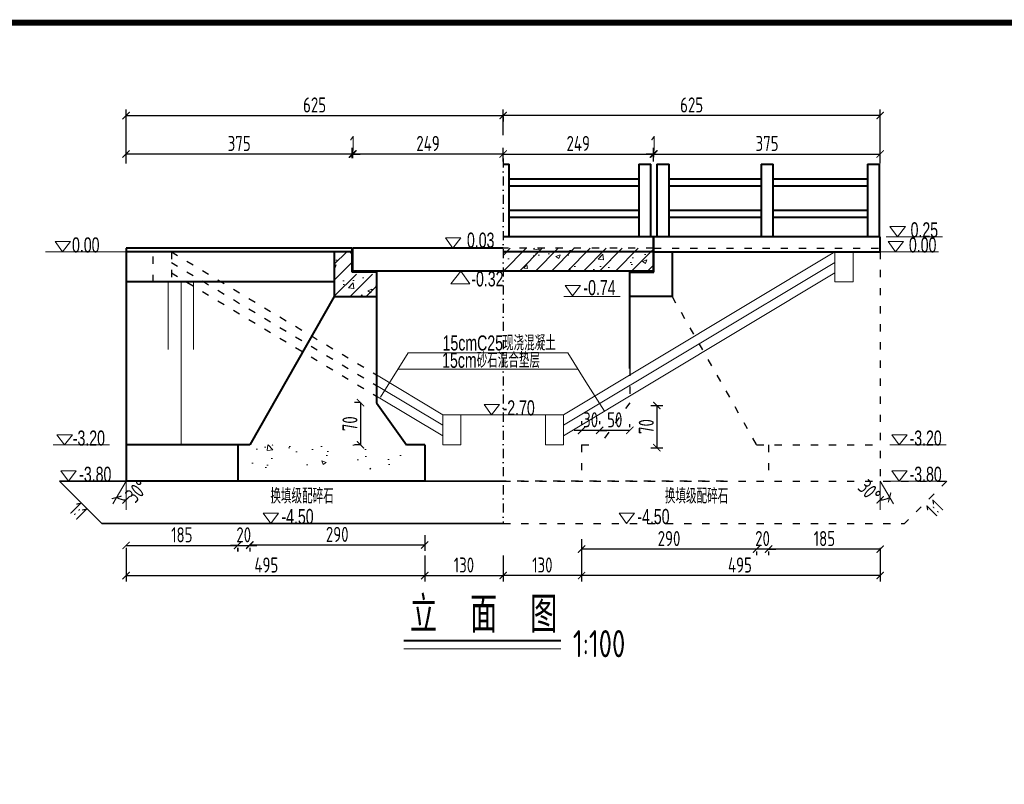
# Model space of a CAD drawing. Header units: inches. Extents: x 97745 to 142261, y 62673 to 100665.
# Tile 80 of 148: x 105175 to 106808, y 93578 to 94845. Entities that reach past the tile are written whole.
import ezdxf

# ---------------------------------------------------------------- set-up
doc = ezdxf.new("R2010")
doc.units = ezdxf.units.IN
doc.header["$MEASUREMENT"] = 0
doc.linetypes.add('ACAD_ISO03W100', pattern=[30, 12, -18])
doc.linetypes.add('DASHDOTX2', pattern=[2, 1, -0.5, 0, -0.5])
doc.layers.get('0').update_dxf_attribs({"lineweight": 15})
for name, color, linetype, lineweight in [('BM1', 7, 'Continuous', 15), ('文字', 7, 'Continuous', 20), ('栏杆', 5, 'Continuous', 40), ('粗实线', 7, 'Continuous', 35), ('细实线', 4, 'Continuous', 15), ('虚线', 2, 'ACAD_ISO03W100', 25), ('轮廓线', 1, 'Continuous', 40)]:
    doc.layers.add(name, color=color, linetype=linetype, lineweight=lineweight)
doc.layers.add('轴线', color=3, linetype='DASHDOTX2')
doc.styles.add('HZ', font='tssdeng.shx', dxfattribs={"width": 0.65, "bigfont": 'hztxt.shx'})
doc.styles.add('HZTXT', font='tssdeng.shx', dxfattribs={"width": 0.75, "bigfont": 'hztxt.shx'})
doc.styles.get("Standard").update_dxf_attribs({"font": 'hztxt_e.shx', "width": 0.7, "bigfont": 'hztxt.shx'})
doc.dimstyles.new('3', dxfattribs={"dimtxt": 25, "dimasz": 12, "dimexe": 10, "dimexo": 30, "dimgap": 5, "dimtad": 1, "dimdec": 0, "dimzin": 0, "dimdsep": 46, "dimtxsty": 'HZTXT', "dimblk": 'ARCHTICK', "dimcen": 0, "dimclrt": 7, "dimazin": 2, "dimtfac": 1, "dimtdec": 0, "dimtix": 1, "dimtmove": 2, "dimatfit": 3, "dimfxl": 250, "dimtolj": 1, "dimtzin": 0, "dimarcsym": 0})
doc.dimstyles.new('6', dxfattribs={"dimtxt": 25, "dimasz": 12, "dimexe": 10, "dimexo": 130, "dimgap": 5, "dimtad": 1, "dimdec": 0, "dimzin": 0, "dimdsep": 46, "dimtxsty": 'HZTXT', "dimblk": 'ARCHTICK', "dimcen": 0, "dimclrt": 7, "dimazin": 2, "dimtfac": 1, "dimtdec": 0, "dimtix": 1, "dimtmove": 2, "dimatfit": 3, "dimfxl": 250, "dimtolj": 1, "dimtzin": 0, "dimarcsym": 0})
pattern_1 = [(50, (82347.42, -29009.366), (71.726018, -6.275213), [7.5, -82.5]), (355, (82347.42, -29009.37), (-13.875133, 75.219213), [6, -66]), (100.4514, (82353.4, -29009.89), (57.85094, 68.943954), [6.37402, -70.11421]), (46.1842, (82347.42, -28989.37), (106.724105, -16.5519), [11.25, -123.75]), (96.6356, (82356.31, -28990.75), (93.46627, 97.41179), [9.56103, -105.1713]), (351.1842, (82347.42, -28989.37), (93.46619, 97.41186), [9, -99]), (21, (82357.42, -28994.366), (59.690705, -40.26189), [7.5, -82.5]), (326, (82357.42, -28994.37), (24.331533, 72.515005), [6, -66]), (71.4514, (82362.394, -28997.72), (84.022263, 32.25305), [6.37402, -70.11421]), (37.5, (82347.42, -29009.366), (1.2159855, 33.2893854), [0, -65.2, 0, -67, 0, -66.25]), (7.5, (82347.42, -29009.366), (26.306954, 39.441171), [0, -38.2, 0, -63.7, 0, -25.25]), (327.5, (82325.12, -29009.366), (53.3822436, -2.255487), [0, -25, 0, -78, 0, -103.5]), (317.5, (82315.12, -29009.366), (58.318617, 10.010498), [0, -32.5, 0, -51.8, 0, -73.5])]
pattern_2 = [(45, (82347.42, -29009.366), (-13.2582521, 13.2582521), [])]

# ---------------------------------------------------------------- blocks, each defined once
blk = doc.blocks.new('_ArchTick')
at = {"color": 0, "linetype": 'ByBlock', "const_width": 0.15}
blk.add_lwpolyline([(-0.5, -0.5), (0.5, 0.5)], dxfattribs=at)
blk = doc.blocks.new('*D35')
at = {"color": 0, "lineweight": -2, "transparency": 16777216}
for p, q in [((105726.8, 94615.6), (105726.8, 94632.6)), ((105727.8, 94615.6), (105727.8, 94632.6)), ((105726.8, 94622.6), (105714.8, 94622.6)), ((105726.8, 94622.6), (105727.8, 94622.6)), ((105727.8, 94622.6), (105739.8, 94622.6))]:
    blk.add_line(p, q, dxfattribs=at)
at = {"color": 0, "lineweight": -2, "transparency": 16777216, "xscale": 12, "yscale": 12, "zscale": 12}
blk.add_blockref('_ArchTick', (105726.8, 94622.6), dxfattribs=at)
at = {"color": 0, "lineweight": -2, "transparency": 16777216, "xscale": 12, "yscale": 12, "zscale": 12, "rotation": 180}
blk.add_blockref('_ArchTick', (105727.8, 94622.6), dxfattribs=at)
at = {"color": 7, "transparency": 16777216, "insert": (105727.3, 94640.1), "char_height": 25, "attachment_point": 5, "style": 'HZTXT'}
blk.add_mtext('\\A1;1', dxfattribs=at)
blk = doc.blocks.new('*D36')
at = {"color": 0, "lineweight": -2, "transparency": 16777216}
for p, q in [((106601.8, 94606.9), (106601.8, 94696.4)), ((106601.8, 94686.4), (105976.8, 94686.4)), ((105976.8, 94684.9), (105976.8, 94676.4))]:
    blk.add_line(p, q, dxfattribs=at)
at = {"color": 0, "lineweight": -2, "transparency": 16777216, "xscale": 12, "yscale": 12, "zscale": 12, "rotation": 180}
blk.add_blockref('_ArchTick', (105976.8, 94686.4), dxfattribs=at)
at = {"color": 0, "lineweight": -2, "transparency": 16777216, "xscale": 12, "yscale": 12, "zscale": 12}
blk.add_blockref('_ArchTick', (106601.8, 94686.4), dxfattribs=at)
at = {"color": 7, "transparency": 16777216, "insert": (106289.3, 94703.9), "char_height": 25, "attachment_point": 5, "style": 'HZTXT'}
blk.add_mtext('\\A1;625', dxfattribs=at)
blk = doc.blocks.new('三角形')
at = {"layer": '轮廓线', "color": 0, "lineweight": 20}
for p, q in [((24441.9, 199232.1), (24477.5, 199232.1)), ((24459.3, 199208.6), (24441.9, 199232.1)), ((24477.5, 199232.1), (24459.3, 199208.6))]:
    blk.add_line(p, q, dxfattribs=at)
blk = doc.blocks.new('*D37')
at = {"color": 0, "lineweight": -2}
for p, q in [((106601.8, 93967.9), (106416.8, 93967.9)), ((106416.8, 93963.9), (106416.8, 93957.9)), ((106601.8, 93963.9), (106601.8, 93957.9))]:
    blk.add_line(p, q, dxfattribs=at)
at = {"color": 0, "lineweight": -2, "xscale": 12, "yscale": 12, "zscale": 12, "rotation": 180}
blk.add_blockref('_ArchTick', (106416.8, 93967.9), dxfattribs=at)
at = {"color": 0, "lineweight": -2, "xscale": 12, "yscale": 12, "zscale": 12}
blk.add_blockref('_ArchTick', (106601.8, 93967.9), dxfattribs=at)
at = {"color": 7, "insert": (106509.3, 93985.4), "char_height": 25, "attachment_point": 5, "style": 'HZTXT'}
blk.add_mtext('\\A1;185', dxfattribs=at)
blk = doc.blocks.new('*D38')
at = {"color": 0, "lineweight": -2}
for p, q in [((106396.8, 93967.9), (106384.8, 93967.9)), ((106416.8, 93967.9), (106396.8, 93967.9)), ((106396.8, 93963.9), (106396.8, 93957.9)), ((106416.8, 93967.9), (106428.8, 93967.9)), ((106416.8, 93963.9), (106416.8, 93957.9))]:
    blk.add_line(p, q, dxfattribs=at)
at = {"color": 0, "lineweight": -2, "xscale": 12, "yscale": 12, "zscale": 12}
blk.add_blockref('_ArchTick', (106396.8, 93967.9), dxfattribs=at)
at = {"color": 0, "lineweight": -2, "xscale": 12, "yscale": 12, "zscale": 12, "rotation": 180}
blk.add_blockref('_ArchTick', (106416.8, 93967.9), dxfattribs=at)
at = {"color": 7, "insert": (106406.8, 93985.4), "char_height": 25, "attachment_point": 5, "style": 'HZTXT'}
blk.add_mtext('\\A1;20', dxfattribs=at)
blk = doc.blocks.new('*D39')
at = {"color": 0, "lineweight": -2}
for p, q in [((106106.8, 93984.4), (106106.8, 93957.9)), ((106396.8, 93967.9), (106106.8, 93967.9)), ((106396.8, 93963.9), (106396.8, 93957.9))]:
    blk.add_line(p, q, dxfattribs=at)
at = {"color": 0, "lineweight": -2, "xscale": 12, "yscale": 12, "zscale": 12, "rotation": 180}
blk.add_blockref('_ArchTick', (106106.8, 93967.9), dxfattribs=at)
at = {"color": 0, "lineweight": -2, "xscale": 12, "yscale": 12, "zscale": 12}
blk.add_blockref('_ArchTick', (106396.8, 93967.9), dxfattribs=at)
at = {"color": 7, "insert": (106251.8, 93985.4), "char_height": 25, "attachment_point": 5, "style": 'HZTXT'}
blk.add_mtext('\\A1;290', dxfattribs=at)
blk = doc.blocks.new('*D40')
at = {"color": 0, "lineweight": -2, "transparency": 16777216}
for p, q in [((106601.8, 93970.1), (106601.8, 93914.1)), ((106106.8, 93957.6), (106106.8, 93914.1)), ((106601.8, 93924.1), (106106.8, 93924.1))]:
    blk.add_line(p, q, dxfattribs=at)
at = {"color": 0, "lineweight": -2, "transparency": 16777216, "xscale": 12, "yscale": 12, "zscale": 12, "rotation": 180}
blk.add_blockref('_ArchTick', (106106.8, 93924.1), dxfattribs=at)
at = {"color": 0, "lineweight": -2, "transparency": 16777216, "xscale": 12, "yscale": 12, "zscale": 12}
blk.add_blockref('_ArchTick', (106601.8, 93924.1), dxfattribs=at)
at = {"color": 7, "transparency": 16777216, "insert": (106369.3, 93941.6), "char_height": 25, "attachment_point": 5, "style": 'HZTXT'}
blk.add_mtext('\\A1;495', dxfattribs=at)
blk = doc.blocks.new('*D41')
at = {"color": 0, "lineweight": -2}
for p, q in [((105351.8, 93974.1), (105536.5, 93974.1)), ((105351.8, 93970.1), (105351.8, 93964.1)), ((105536.5, 93970.1), (105536.5, 93964.1))]:
    blk.add_line(p, q, dxfattribs=at)
at = {"color": 0, "lineweight": -2, "xscale": 12, "yscale": 12, "zscale": 12, "rotation": 180}
blk.add_blockref('_ArchTick', (105351.8, 93974.1), dxfattribs=at)
at = {"color": 0, "lineweight": -2, "xscale": 12, "yscale": 12, "zscale": 12}
blk.add_blockref('_ArchTick', (105536.5, 93974.1), dxfattribs=at)
at = {"color": 7, "insert": (105444.2, 93991.6), "char_height": 25, "attachment_point": 5, "style": 'HZTXT'}
blk.add_mtext('\\A1;185', dxfattribs=at)
blk = doc.blocks.new('*D42')
at = {"color": 0, "lineweight": -2}
for p, q in [((105536.8, 93974.1), (105524.8, 93974.1)), ((105536.8, 93974.1), (105556.8, 93974.1)), ((105536.8, 93970.1), (105536.8, 93964.1)), ((105556.8, 93974.1), (105568.8, 93974.1)), ((105556.8, 93970.1), (105556.8, 93964.1))]:
    blk.add_line(p, q, dxfattribs=at)
at = {"color": 0, "lineweight": -2, "xscale": 12, "yscale": 12, "zscale": 12}
blk.add_blockref('_ArchTick', (105536.8, 93974.1), dxfattribs=at)
at = {"color": 0, "lineweight": -2, "xscale": 12, "yscale": 12, "zscale": 12, "rotation": 180}
blk.add_blockref('_ArchTick', (105556.8, 93974.1), dxfattribs=at)
at = {"color": 7, "insert": (105546.8, 93991.6), "char_height": 25, "attachment_point": 5, "style": 'HZTXT'}
blk.add_mtext('\\A1;20', dxfattribs=at)
blk = doc.blocks.new('*D43')
at = {"color": 0, "lineweight": -2}
for p, q in [((105846.8, 93990.8), (105846.8, 93964.8)), ((105556.8, 93974.8), (105846.8, 93974.8)), ((105556.8, 93969.4), (105556.8, 93964.8))]:
    blk.add_line(p, q, dxfattribs=at)
at = {"color": 0, "lineweight": -2, "xscale": 12, "yscale": 12, "zscale": 12, "rotation": 180}
blk.add_blockref('_ArchTick', (105556.8, 93974.8), dxfattribs=at)
at = {"color": 0, "lineweight": -2, "xscale": 12, "yscale": 12, "zscale": 12}
blk.add_blockref('_ArchTick', (105846.8, 93974.8), dxfattribs=at)
at = {"color": 7, "insert": (105701.8, 93992.3), "char_height": 25, "attachment_point": 5, "style": 'HZTXT'}
blk.add_mtext('\\A1;290', dxfattribs=at)
blk = doc.blocks.new('*D44')
at = {"color": 0, "lineweight": -2, "transparency": 16777216}
for p, q in [((105351.8, 93967.6), (105351.8, 93914.1)), ((105846.8, 93957.6), (105846.8, 93914.1)), ((105351.8, 93924.1), (105846.8, 93924.1))]:
    blk.add_line(p, q, dxfattribs=at)
at = {"color": 0, "lineweight": -2, "transparency": 16777216, "xscale": 12, "yscale": 12, "zscale": 12, "rotation": 180}
blk.add_blockref('_ArchTick', (105351.8, 93924.1), dxfattribs=at)
at = {"color": 0, "lineweight": -2, "transparency": 16777216, "xscale": 12, "yscale": 12, "zscale": 12}
blk.add_blockref('_ArchTick', (105846.8, 93924.1), dxfattribs=at)
at = {"color": 7, "transparency": 16777216, "insert": (105584.3, 93941.6), "char_height": 25, "attachment_point": 5, "style": 'HZTXT'}
blk.add_mtext('\\A1;495', dxfattribs=at)
blk = doc.blocks.new('*D45')
at = {"color": 0, "lineweight": -2, "transparency": 16777216}
for p, q in [((105351.8, 94615.6), (105351.8, 94632.6)), ((105726.8, 94615.6), (105726.8, 94632.6)), ((105726.8, 94622.6), (105351.8, 94622.6))]:
    blk.add_line(p, q, dxfattribs=at)
at = {"color": 0, "lineweight": -2, "transparency": 16777216, "xscale": 12, "yscale": 12, "zscale": 12, "rotation": 180}
blk.add_blockref('_ArchTick', (105351.8, 94622.6), dxfattribs=at)
at = {"color": 0, "lineweight": -2, "transparency": 16777216, "xscale": 12, "yscale": 12, "zscale": 12}
blk.add_blockref('_ArchTick', (105726.8, 94622.6), dxfattribs=at)
at = {"color": 7, "transparency": 16777216, "insert": (105539.3, 94640.1), "char_height": 25, "attachment_point": 5, "style": 'HZTXT'}
blk.add_mtext('\\A1;375', dxfattribs=at)
blk = doc.blocks.new('*D46')
at = {"color": 0, "lineweight": -2, "transparency": 16777216}
for p, q in [((105846.8, 93957.6), (105846.8, 93914.1)), ((105976.8, 93955.2), (105976.8, 93914.1)), ((105846.8, 93924.1), (105976.8, 93924.1))]:
    blk.add_line(p, q, dxfattribs=at)
at = {"color": 0, "lineweight": -2, "transparency": 16777216, "xscale": 12, "yscale": 12, "zscale": 12, "rotation": 180}
blk.add_blockref('_ArchTick', (105846.8, 93924.1), dxfattribs=at)
at = {"color": 0, "lineweight": -2, "transparency": 16777216, "xscale": 12, "yscale": 12, "zscale": 12}
blk.add_blockref('_ArchTick', (105976.8, 93924.1), dxfattribs=at)
at = {"color": 7, "transparency": 16777216, "insert": (105911.8, 93941.6), "char_height": 25, "attachment_point": 5, "style": 'HZTXT'}
blk.add_mtext('\\A1;130', dxfattribs=at)
blk = doc.blocks.new('*D47')
at = {"color": 0, "lineweight": -2, "transparency": 16777216}
for p, q in [((106226.8, 94617.5), (106226.8, 94632.6)), ((106601.8, 94610.1), (106601.8, 94632.6)), ((106226.8, 94622.6), (106601.8, 94622.6))]:
    blk.add_line(p, q, dxfattribs=at)
at = {"color": 0, "lineweight": -2, "transparency": 16777216, "xscale": 12, "yscale": 12, "zscale": 12, "rotation": 180}
blk.add_blockref('_ArchTick', (106226.8, 94622.6), dxfattribs=at)
at = {"color": 0, "lineweight": -2, "transparency": 16777216, "xscale": 12, "yscale": 12, "zscale": 12}
blk.add_blockref('_ArchTick', (106601.8, 94622.6), dxfattribs=at)
at = {"color": 7, "transparency": 16777216, "insert": (106414.3, 94640.1), "char_height": 25, "attachment_point": 5, "style": 'HZTXT'}
blk.add_mtext('\\A1;375', dxfattribs=at)
blk = doc.blocks.new('*D48')
at = {"color": 0, "lineweight": -2, "transparency": 16777216}
for p, q in [((105976.8, 93957.6), (105976.8, 93914.1)), ((106106.8, 93957.6), (106106.8, 93914.1)), ((106106.8, 93924.1), (105976.8, 93924.1))]:
    blk.add_line(p, q, dxfattribs=at)
at = {"color": 0, "lineweight": -2, "transparency": 16777216, "xscale": 12, "yscale": 12, "zscale": 12, "rotation": 180}
blk.add_blockref('_ArchTick', (105976.8, 93924.1), dxfattribs=at)
at = {"color": 0, "lineweight": -2, "transparency": 16777216, "xscale": 12, "yscale": 12, "zscale": 12}
blk.add_blockref('_ArchTick', (106106.8, 93924.1), dxfattribs=at)
at = {"color": 7, "transparency": 16777216, "insert": (106041.8, 93941.6), "char_height": 25, "attachment_point": 5, "style": 'HZTXT'}
blk.add_mtext('\\A1;130', dxfattribs=at)
blk = doc.blocks.new('*D3')
at = {"color": 0, "lineweight": -2, "transparency": 16777216}
for p, q in [((105976.8, 94610.1), (105976.8, 94632.6)), ((106225.8, 94610.1), (106225.8, 94632.6)), ((105976.8, 94622.6), (106225.8, 94622.6))]:
    blk.add_line(p, q, dxfattribs=at)
at = {"color": 0, "lineweight": -2, "transparency": 16777216, "xscale": 12, "yscale": 12, "zscale": 12, "rotation": 180}
blk.add_blockref('_ArchTick', (105976.8, 94622.6), dxfattribs=at)
at = {"color": 0, "lineweight": -2, "transparency": 16777216, "xscale": 12, "yscale": 12, "zscale": 12}
blk.add_blockref('_ArchTick', (106225.8, 94622.6), dxfattribs=at)
at = {"color": 7, "transparency": 16777216, "insert": (106101.3, 94640.1), "char_height": 25, "attachment_point": 5, "style": 'HZTXT'}
blk.add_mtext('\\A1;249', dxfattribs=at)
blk = doc.blocks.new('*D7')
at = {"color": 0, "lineweight": -2, "transparency": 16777216}
for p, q in [((105727.8, 94615.6), (105727.8, 94632.6)), ((105976.8, 94615.6), (105976.8, 94632.6)), ((105976.8, 94622.6), (105727.8, 94622.6))]:
    blk.add_line(p, q, dxfattribs=at)
at = {"color": 0, "lineweight": -2, "transparency": 16777216, "xscale": 12, "yscale": 12, "zscale": 12, "rotation": 180}
blk.add_blockref('_ArchTick', (105727.8, 94622.6), dxfattribs=at)
at = {"color": 0, "lineweight": -2, "transparency": 16777216, "xscale": 12, "yscale": 12, "zscale": 12}
blk.add_blockref('_ArchTick', (105976.8, 94622.6), dxfattribs=at)
at = {"color": 7, "transparency": 16777216, "insert": (105852.3, 94640.1), "char_height": 25, "attachment_point": 5, "style": 'HZTXT'}
blk.add_mtext('\\A1;249', dxfattribs=at)
blk = doc.blocks.new('*D17')
at = {"color": 0, "lineweight": -2, "transparency": 16777216}
for p, q in [((105351.8, 94606.9), (105351.8, 94696.4)), ((105976.8, 94653.6), (105976.8, 94696.4)), ((105351.8, 94686.4), (105976.8, 94686.4))]:
    blk.add_line(p, q, dxfattribs=at)
at = {"color": 0, "lineweight": -2, "transparency": 16777216, "xscale": 12, "yscale": 12, "zscale": 12, "rotation": 180}
blk.add_blockref('_ArchTick', (105351.8, 94686.4), dxfattribs=at)
at = {"color": 0, "lineweight": -2, "transparency": 16777216, "xscale": 12, "yscale": 12, "zscale": 12}
blk.add_blockref('_ArchTick', (105976.8, 94686.4), dxfattribs=at)
at = {"color": 7, "transparency": 16777216, "insert": (105664.3, 94703.9), "char_height": 25, "attachment_point": 5, "style": 'HZTXT'}
blk.add_mtext('\\A1;625', dxfattribs=at)
blk = doc.blocks.new('*D21')
at = {"color": 0, "lineweight": -2, "transparency": 16777216}
for p, q in [((106225.8, 94617.5), (106225.8, 94632.6)), ((106226.8, 94617.5), (106226.8, 94632.6)), ((106225.8, 94622.6), (106213.8, 94622.6)), ((106226.8, 94622.6), (106225.8, 94622.6)), ((106226.8, 94622.6), (106238.8, 94622.6))]:
    blk.add_line(p, q, dxfattribs=at)
at = {"color": 0, "lineweight": -2, "transparency": 16777216, "xscale": 12, "yscale": 12, "zscale": 12}
blk.add_blockref('_ArchTick', (106225.8, 94622.6), dxfattribs=at)
at = {"color": 0, "lineweight": -2, "transparency": 16777216, "xscale": 12, "yscale": 12, "zscale": 12, "rotation": 180}
blk.add_blockref('_ArchTick', (106226.8, 94622.6), dxfattribs=at)
at = {"color": 7, "transparency": 16777216, "insert": (106226.3, 94640.1), "char_height": 25, "attachment_point": 5, "style": 'HZTXT'}
blk.add_mtext('\\A1;1', dxfattribs=at)
blk = doc.blocks.new('*D22')
at = {"color": 0, "lineweight": -2, "transparency": 16777216}
for p, q in [((106136.8, 94179.9), (106136.8, 94174.7)), ((106186.8, 94169.9), (106186.8, 94174.7)), ((106186.8, 94164.7), (106136.8, 94164.7))]:
    blk.add_line(p, q, dxfattribs=at)
at = {"color": 0, "lineweight": -2, "transparency": 16777216, "xscale": 12, "yscale": 12, "zscale": 12, "rotation": 180}
blk.add_blockref('_ArchTick', (106136.8, 94164.7), dxfattribs=at)
at = {"color": 0, "lineweight": -2, "transparency": 16777216, "xscale": 12, "yscale": 12, "zscale": 12}
blk.add_blockref('_ArchTick', (106186.8, 94164.7), dxfattribs=at)
at = {"color": 7, "transparency": 16777216, "insert": (106161.8, 94182.2), "char_height": 25, "attachment_point": 5, "style": 'HZTXT'}
blk.add_mtext('\\A1;50', dxfattribs=at)
blk = doc.blocks.new('*D23')
at = {"color": 0, "lineweight": -2, "transparency": 16777216}
for p, q in [((106106.8, 94179.9), (106106.8, 94174.7)), ((106136.8, 94179.9), (106136.8, 94174.7)), ((106106.8, 94164.7), (106094.8, 94164.7)), ((106136.8, 94164.7), (106106.8, 94164.7)), ((106136.8, 94164.7), (106148.8, 94164.7))]:
    blk.add_line(p, q, dxfattribs=at)
at = {"color": 0, "lineweight": -2, "transparency": 16777216, "xscale": 12, "yscale": 12, "zscale": 12}
blk.add_blockref('_ArchTick', (106106.8, 94164.7), dxfattribs=at)
at = {"color": 0, "lineweight": -2, "transparency": 16777216, "xscale": 12, "yscale": 12, "zscale": 12, "rotation": 180}
blk.add_blockref('_ArchTick', (106136.8, 94164.7), dxfattribs=at)
at = {"color": 7, "transparency": 16777216, "insert": (106121.8, 94182.2), "char_height": 25, "attachment_point": 5, "style": 'HZTXT'}
blk.add_mtext('\\A1;30', dxfattribs=at)
blk = doc.blocks.new('*D24')
at = {"color": 0, "lineweight": -2, "transparency": 16777216}
for p, q in [((105740.4, 94210.6), (105730.4, 94210.6)), ((105740.4, 94210.6), (105740.4, 94140.6)), ((105740.4, 94140.6), (105730.4, 94140.6))]:
    blk.add_line(p, q, dxfattribs=at)
at = {"color": 0, "lineweight": -2, "transparency": 16777216, "xscale": 12, "yscale": 12, "zscale": 12}
for p, rotation in [((105740.4, 94210.6), 90), ((105740.4, 94140.6), 270)]:
    blk.add_blockref('_ArchTick', p, dxfattribs=dict(at, rotation=rotation))
at = {"color": 7, "transparency": 16777216, "insert": (105722.9, 94175.6), "char_height": 25, "attachment_point": 5, "rotation": 90, "style": 'HZTXT'}
blk.add_mtext('\\A1;70', dxfattribs=at)
blk = doc.blocks.new('*D25')
at = {"color": 0, "lineweight": -2, "transparency": 16777216}
for p, q in [((106221.6, 94206), (106241.6, 94206)), ((106231.6, 94206), (106231.6, 94136)), ((106221.6, 94136), (106241.6, 94136))]:
    blk.add_line(p, q, dxfattribs=at)
at = {"color": 0, "lineweight": -2, "transparency": 16777216, "xscale": 12, "yscale": 12, "zscale": 12}
for p, rotation in [((106231.6, 94206), 90), ((106231.6, 94136), 270)]:
    blk.add_blockref('_ArchTick', p, dxfattribs=dict(at, rotation=rotation))
at = {"color": 7, "transparency": 16777216, "insert": (106214.1, 94171), "char_height": 25, "attachment_point": 5, "rotation": 90, "style": 'HZTXT'}
blk.add_mtext('\\A1;70', dxfattribs=at)
blk = doc.blocks.new('*D460')
at = {"color": 0, "lineweight": -2, "transparency": 16777216}
blk.add_arc((105351.8, 94080.6), 31.1, 240, 270, dxfattribs=at)
at = {"color": 0, "lineweight": -2, "transparency": 16777216, "xscale": 12, "yscale": 12, "zscale": 12}
for p, rotation in [((105336.3, 94053.6), 150.0000000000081), ((105351.8, 94049.5), 1.087130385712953e-11)]:
    blk.add_blockref('_ArchTick', p, dxfattribs=dict(at, rotation=rotation))
at = {"color": 7, "transparency": 16777216, "insert": (105369.6, 94064.1), "char_height": 25, "attachment_point": 5, "rotation": 47.0299, "style": 'HZTXT'}
blk.add_mtext('\\A1;30°', dxfattribs=at)
blk = doc.blocks.new('*D461')
at = {"color": 0, "lineweight": -2, "transparency": 16777216}
blk.add_arc((106601.8, 94080.6), 31.1, 270, 300, dxfattribs=at)
at = {"color": 0, "lineweight": -2, "transparency": 16777216, "xscale": 12, "yscale": 12, "zscale": 12}
for p, rotation in [((106601.8, 94049.5), 180.0000000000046), ((106617.4, 94053.6), 30.00000000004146)]:
    blk.add_blockref('_ArchTick', p, dxfattribs=dict(at, rotation=rotation))
at = {"color": 7, "transparency": 16777216, "insert": (106584.1, 94064.1), "char_height": 25, "attachment_point": 5, "rotation": 312.9701, "style": 'HZTXT'}
blk.add_mtext('\\A1;30°', dxfattribs=at)

msp = doc.modelspace()

# ---------------------------------------------------------------- hatches: boundary and pattern name
h = msp.add_hatch()
h.set_pattern_fill('AR-CONC', color=256, scale=10, style=0)
h.set_pattern_definition(pattern_1)
h.paths.add_polyline_path([(105976.826, 94428.574), (106225.826, 94428.574), (106225.826, 94466.504), (105976.826, 94466.504)])
h = msp.add_hatch()
h.set_pattern_fill('ANSI31', color=256, scale=150, style=0)
h.set_pattern_definition(pattern_2)
h.paths.add_polyline_path([(105976.826, 94428.574), (106225.826, 94428.574), (106225.826, 94466.504), (105976.826, 94466.504)])
h = msp.add_hatch()
h.set_pattern_fill('ANSI31', color=256, scale=150, style=0)
h.set_pattern_definition(pattern_2)
h.paths.add_polyline_path([(105696.826, 94386.574), (105766.826, 94386.574), (105766.826, 94423.574), (105726.826, 94423.574), (105726.826, 94460.574), (105696.826, 94460.574)])
h = msp.add_hatch()
h.set_pattern_fill('AR-CONC', color=256, scale=10, style=0)
h.set_pattern_definition(pattern_1)
h.paths.add_polyline_path([(105696.826, 94386.574), (105766.826, 94386.574), (105766.826, 94423.574), (105726.826, 94423.574), (105726.826, 94460.574), (105696.826, 94460.574)])
h = msp.add_hatch()
h.set_pattern_fill('AR-CONC', color=256, scale=10, style=0)
h.set_pattern_definition([(130, (196855.37, -106036.914), (-71.726018, -6.275213), [7.5, -82.5]), (185, (196855.37, -106036.914), (13.875133, 75.219213), [6, -66]), (79.5486, (196849.39, -106037.44), (-57.850938, 68.943954), [6.37402, -70.11421]), (133.8158, (196855.37, -106016.91), (-106.724105, -16.5519), [11.25, -123.75]), (83.3644, (196846.48, -106018.29), (-93.46627, 97.411787), [9.56103, -105.1713]), (188.8158, (196855.37, -106016.91), (-93.466195, 97.41186), [9, -99]), (159, (196845.37, -106021.914), (-59.690705, -40.261889), [7.5, -82.5]), (214, (196845.37, -106021.914), (-24.331533, 72.515005), [6, -66]), (108.5486, (196840.395, -106025.27), (-84.022263, 32.25305), [6.37402, -70.11421]), (142.5, (196855.37, -106036.914), (-1.2159855, 33.2893854), [0, -65.2, 0, -67, 0, -66.25]), (172.5, (196855.37, -106036.914), (-26.306954, 39.441171), [0, -38.2, 0, -63.7, 0, -25.25]), (212.5, (196877.67, -106036.914), (-53.3822436, -2.2554872), [0, -25, 0, -78, 0, -103.5]), (222.5, (196887.67, -106036.914), (-58.318617, 10.010498), [0, -32.5, 0, -51.8, 0, -73.5])])
h.paths.add_polyline_path([(105556.528, 94100.577), (105806.826, 94100.577), (105806.826, 94140.577), (105556.528, 94140.577)])

# ---------------------------------------------------------------- linework, layer by layer
for p, q in [((106705.221, 94485.574), (106611.954, 94485.574)), ((105426.826, 94460.574), (105218.092, 94460.574)), ((106526.826, 94460.574), (106076.826, 94190.574)), ((106526.826, 94460.574), (106698.686, 94460.574)), ((106526.826, 94443.081), (106076.826, 94173.081)), ((105906.927, 94428.574), (105889.945, 94407.648)), ((105921.782, 94407.648), (105906.927, 94428.574)), ((106526.826, 94425.588), (106076.826, 94155.588)), ((105421.462, 94410.574), (105421.462, 94298.951)), ((105442.973, 94410.574), (105442.973, 94140.577)), ((105463.676, 94410.574), (105463.676, 94298.951)), ((105889.945, 94407.648), (105921.782, 94407.648)), ((106170.641, 94386.574), (106077.374, 94386.574)), ((105766.826, 94256.574), (105876.826, 94190.574)), ((105766.826, 94239.081), (105876.826, 94173.081)), ((105766.826, 94221.588), (105876.826, 94155.588)), ((105976.826, 94190.574), (105876.826, 94190.574)), ((105976.826, 94190.574), (106076.826, 94190.574)), ((105324.261, 94140.577), (105230.994, 94140.577)), ((106711.255, 94140.577), (106617.987, 94140.577)), ((105351.826, 94080.577), (105330.014, 94042.797)), ((105351.826, 94080.577), (105351.826, 94032.873)), ((106601.826, 94080.577), (106623.638, 94042.797)), ((106601.826, 94080.577), (106601.826, 94032.873)), ((106711.255, 94080.577), (106617.987, 94080.577))]:
    msp.add_line(p, q)
at = {"ltscale": 2}
msp.add_line((105812.256, 93802.937), (106072.579, 93802.937), dxfattribs=at)
at = {"layer": 'BM1'}
for p, q in [((106526.826, 94460.574), (106526.826, 94410.574)), ((106556.826, 94410.574), (106556.826, 94460.574)), ((106526.826, 94410.574), (106556.826, 94410.574)), ((105773.703, 94219.649), (105819.485, 94292.901)), ((106084.167, 94292.901), (105819.485, 94292.901)), ((106114.049, 94245.089), (106084.167, 94292.901)), ((106100.907, 94266.116), (105802.745, 94266.116)), ((106144.579, 94196.24), (106114.049, 94245.089)), ((105876.826, 94190.574), (105876.826, 94140.574)), ((105906.826, 94140.574), (105906.826, 94190.574)), ((106046.826, 94140.574), (106046.826, 94190.574)), ((106076.826, 94190.574), (106076.826, 94140.574)), ((105876.826, 94140.574), (105906.826, 94140.574)), ((106076.826, 94140.574), (106046.826, 94140.574))]:
    msp.add_line(p, q, dxfattribs=at)
at = {"layer": 'BM1', "color": 0, "linetype": 'Continuous', "const_width": 9.999}
msp.add_lwpolyline([(103876.114, 91970.152), (103876.114, 94840.159), (107901.103, 94840.159), (107901.103, 91970.152)], close=True, dxfattribs=at)
at = {"layer": '栏杆'}
for p, q in [((105976.826, 94605.574), (105986.826, 94605.574)), ((105986.826, 94485.574), (105986.826, 94605.574)), ((106201.826, 94605.574), (106201.826, 94485.574)), ((106201.826, 94605.574), (106221.826, 94605.574)), ((106221.826, 94485.574), (106221.826, 94605.574)), ((106231.826, 94605.574), (106231.826, 94485.574)), ((106231.826, 94605.574), (106251.826, 94605.574)), ((106251.826, 94485.574), (106251.826, 94605.574)), ((106404.326, 94605.574), (106404.326, 94485.574)), ((106404.326, 94605.574), (106424.326, 94605.574)), ((106424.326, 94485.574), (106424.326, 94605.574)), ((106580.682, 94605.574), (106580.682, 94485.574)), ((106580.682, 94605.574), (106600.682, 94605.574)), ((106600.682, 94485.574), (106600.682, 94605.574)), ((105986.826, 94581.574), (106201.826, 94581.574)), ((106251.826, 94581.574), (106404.326, 94581.574)), ((106424.326, 94581.574), (106580.682, 94581.574)), ((106201.826, 94569.574), (105986.826, 94569.574)), ((106404.326, 94569.574), (106251.826, 94569.574)), ((106580.682, 94569.574), (106424.326, 94569.574)), ((105986.826, 94529.574), (106201.826, 94529.574)), ((106251.826, 94529.574), (106404.326, 94529.574)), ((106424.326, 94529.574), (106580.682, 94529.574)), ((106201.826, 94517.574), (105986.826, 94517.574)), ((106404.326, 94517.574), (106251.826, 94517.574)), ((106580.682, 94517.574), (106424.326, 94517.574))]:
    msp.add_line(p, q, dxfattribs=at)
at = {"layer": '粗实线'}
for p, q in [((105976.826, 94080.577), (105241.412, 94080.577)), ((105241.412, 94080.577), (105311.412, 94010.577)), ((105976.826, 94010.577), (105311.412, 94010.577))]:
    msp.add_line(p, q, dxfattribs=at)
at = {"layer": '虚线'}
for p, q in [((106225.826, 94466.504), (105976.826, 94466.504)), ((106226.826, 94466.504), (106601.826, 94466.504)), ((105396.826, 94410.574), (105396.826, 94460.574)), ((105426.826, 94460.574), (105766.826, 94256.574)), ((105426.826, 94460.574), (105426.826, 94410.574)), ((106601.826, 94460.574), (106601.826, 94080.577)), ((105426.826, 94443.081), (105766.826, 94239.081)), ((105426.826, 94425.588), (105766.826, 94221.588)), ((105426.826, 94410.574), (105396.826, 94410.574)), ((106256.826, 94386.574), (106396.826, 94140.577)), ((106186.826, 94369.577), (106186.826, 94370.574)), ((106186.826, 94267.311), (106186.826, 94210.577)), ((106186.826, 94210.577), (106136.826, 94140.577)), ((106106.826, 94140.577), (106106.826, 94080.577)), ((106106.826, 94140.577), (106136.826, 94140.577)), ((106396.826, 94140.577), (106601.826, 94140.577)), ((106416.826, 94140.577), (106416.826, 94080.577)), ((106341.826, 94080.577), (105846.826, 94080.577)), ((105976.826, 94080.577), (106712.241, 94080.577)), ((106712.241, 94080.577), (106642.241, 94010.577)), ((105976.826, 94010.577), (106642.241, 94010.577))]:
    msp.add_line(p, q, dxfattribs=at)
at = {"layer": '轮廓线', "color": 0, "lineweight": 20}
for p, q in [((106617.952, 94502.514), (106643.627, 94502.514)), ((106630.498, 94485.574), (106617.952, 94502.514)), ((106643.627, 94502.514), (106630.498, 94485.574)), ((105881.058, 94483.444), (105906.733, 94483.444)), ((105893.603, 94466.504), (105881.058, 94483.444)), ((105906.733, 94483.444), (105893.603, 94466.504)), ((105234.128, 94477.514), (105259.803, 94477.514)), ((105246.673, 94460.574), (105234.128, 94477.514)), ((105259.803, 94477.514), (105246.673, 94460.574)), ((106614.804, 94477.514), (106640.479, 94477.514)), ((106627.349, 94460.574), (106614.804, 94477.514)), ((106640.479, 94477.514), (106627.349, 94460.574))]:
    msp.add_line(p, q, dxfattribs=at)
at = {"layer": '轮廓线'}
for p, q in [((106225.826, 94485.574), (105976.826, 94485.574)), ((106225.826, 94428.574), (106225.826, 94485.574)), ((106226.826, 94426.574), (106226.826, 94485.574)), ((106601.826, 94485.574), (106226.826, 94485.574)), ((106601.826, 94460.574), (106601.826, 94485.574)), ((105726.826, 94466.504), (105351.826, 94466.504)), ((105351.826, 94466.504), (105351.826, 94080.577)), ((105726.826, 94426.574), (105726.826, 94466.504)), ((105727.826, 94428.574), (105727.826, 94466.574)), ((105976.826, 94466.504), (105727.826, 94466.504)), ((105696.826, 94460.574), (105351.826, 94460.574)), ((105726.826, 94460.574), (105696.826, 94460.574)), ((105696.826, 94460.574), (105696.826, 94386.574)), ((106225.826, 94460.574), (105976.826, 94460.574)), ((106226.826, 94460.574), (106601.826, 94460.574)), ((106256.826, 94460.574), (106256.826, 94386.574)), ((105766.826, 94426.574), (105726.826, 94426.574)), ((106225.826, 94428.574), (105727.826, 94428.574)), ((105766.826, 94426.574), (105766.826, 94210.577)), ((106186.826, 94382.574), (106186.826, 94426.574)), ((106186.826, 94426.574), (106226.826, 94426.574)), ((105696.826, 94410.574), (105351.826, 94410.574)), ((105696.826, 94386.574), (105556.826, 94140.577)), ((105696.826, 94386.574), (105766.826, 94386.574)), ((106256.826, 94386.574), (106186.826, 94386.574)), ((106186.826, 94267.311), (106186.826, 94382.574)), ((105766.826, 94210.577), (105816.826, 94140.577)), ((105556.826, 94140.577), (105351.826, 94140.577)), ((105536.826, 94140.577), (105536.826, 94080.577)), ((105846.826, 94140.577), (105816.826, 94140.577)), ((105846.826, 94140.577), (105846.826, 94080.577)), ((105846.826, 94080.577), (105351.826, 94080.577))]:
    msp.add_line(p, q, dxfattribs=at)
at = {"layer": '轮廓线', "ltscale": 2}
msp.add_line((105812.256, 93816.702), (106072.579, 93816.702), dxfattribs=at)
at = {"layer": '轴线', "ltscale": 15}
msp.add_line((105976.826, 94615.413), (105976.826, 94010.577), dxfattribs=at)

# ---------------------------------------------------------------- block references
at = {"xscale": 0.7200000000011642, "yscale": 0.7200000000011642, "zscale": 0.7200000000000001}
for p in [(88481.285, -49042.583), (88347.075, -49239.583), (87639.008, -49289.58), (89022.67, -49289.58), (87645.502, -49349.58), (89022.67, -49349.58), (87980.787, -49419.58), (88570.725, -49419.58)]:
    msp.add_blockref('三角形', p, dxfattribs=at)

# ---------------------------------------------------------------- texts
at = {"width": 0.7}
for s, p in [('0.25', (106652.181, 94484.451)), ('0.00', (105262.202, 94459.451)), ('0.03', (105916.824, 94467.381)), ('0.00', (106649.429, 94459.451)), ('-0.32', (105924.022, 94403.168)), ('-0.74', (106109.841, 94388.707)), ('15cmC25现浇混凝土', (105876.432, 94297.008)), ('15cm砂石混合垫层', (105875.685, 94268.329)), ('-2.70', (105975.873, 94189.451)), ('-3.20', (105263.461, 94139.454)), ('-3.20', (106650.454, 94139.454)), ('-3.80', (105274.055, 94079.454)), ('-3.80', (106650.454, 94079.454)), ('-4.50', (105609.341, 94009.454)), ('-4.50', (106199.279, 94009.454))]:
    msp.add_text(s, height=25, dxfattribs=at).set_placement(p)
at = {"layer": '文字', "style": 'HZTXT', "width": 0.75}
for s, height, p in [('立  面  图', 60, (105822.369, 93829.473)), ('1:100', 45, (106092.473, 93788.731))]:
    msp.add_text(s, height=height, dxfattribs=at).set_placement(p)
at = {"layer": '细实线', "style": 'HZ', "width": 0.7}
for p in [(105590.961, 94043.407), (106244.851, 94043.407)]:
    msp.add_text('换填级配碎石', height=25, dxfattribs=at).set_placement(p)
for rotation, p in [(45, (106692.746, 94018.894)), (315, (105255.797, 94030.316))]:
    msp.add_text('1:1', height=25, rotation=rotation, dxfattribs=at).set_placement(p)

# ---------------------------------------------------------------- dimensions: what is measured, and where the dimension line sits
for base, p1, p2, dimstyle, picture, middle in [((105976.826, 94686.45), (105351.826, 94576.935), (105976.826, 94623.573), '3', '*D17', (105664.326, 94703.95)), ((105727.826, 94622.599), (105726.826, 94485.574), (105727.826, 94485.574), '6', '*D35', (105727.326, 94640.099)), ((106106.826, 94164.678), (106136.826, 94149.92), (106106.826, 94149.92), '3', '*D23', (106121.826, 94182.178)), ((106136.826, 94164.678), (106186.826, 94139.92), (106136.826, 94149.92), '3', '*D22', (106161.826, 94182.178)), ((106106.826, 93967.864), (106396.826, 93993.893), (106106.826, 94014.351), '3', '*D39', (106251.826, 93985.364)), ((106396.826, 93967.864), (106416.826, 93993.893), (106396.826, 93993.893), '3', '*D38', (106406.826, 93985.364)), ((106416.826, 93967.864), (106601.826, 93993.893), (106416.826, 93993.893), '3', '*D37', (106509.326, 93985.364)), ((105976.826, 93924.077), (106106.826, 93987.636), (105976.826, 93987.636), '3', '*D48', (106041.826, 93941.577))]:
    dim = msp.add_linear_dim(base=base, p1=p1, p2=p2, angle=180, dimstyle=dimstyle)
    dim.commit()
    dim.dimension.update_dxf_attribs({"geometry": picture, "text_midpoint": middle})
for base, p1, p2, dimstyle, picture, middle in [((105976.826, 94686.45), (106601.826, 94576.935), (105976.826, 94714.935), '3', '*D36', (106289.326, 94703.95)), ((105351.826, 94622.599), (105726.826, 94485.574), (105351.826, 94485.574), '6', '*D45', (105539.326, 94640.099)), ((105727.826, 94622.599), (105976.826, 94485.574), (105727.826, 94485.574), '6', '*D7', (105852.326, 94640.099)), ((106225.826, 94622.599), (105976.826, 94580.135), (106225.826, 94580.135), '3', '*D3', (106101.326, 94640.099)), ((106601.826, 94622.599), (106226.826, 94587.529), (106601.826, 94580.135), '3', '*D47', (106414.326, 94640.099)), ((105536.528, 93974.06), (105351.826, 94000.089), (105536.528, 94000.089), '3', '*D41', (105444.177, 93991.56)), ((105556.826, 93974.06), (105536.826, 94000.089), (105556.826, 94000.089), '3', '*D42', (105546.826, 93991.56)), ((105846.826, 93974.794), (105556.826, 93999.354), (105846.826, 94020.823), '3', '*D43', (105701.826, 93992.294)), ((105976.826, 93924.077), (105846.826, 93987.636), (105976.826, 93985.183), '3', '*D46', (105911.826, 93941.577))]:
    dim = msp.add_linear_dim(base=base, p1=p1, p2=p2, dimstyle=dimstyle)
    dim.commit()
    dim.dimension.update_dxf_attribs({"geometry": picture, "text_midpoint": middle})
dim = msp.add_linear_dim(base=(106225.826, 94622.599), p1=(106226.826, 94587.529), p2=(106225.826, 94587.529), dimstyle='3', override={"dimfxl": 10, "dimfxlon": 1})
dim.commit()
dim.dimension.update_dxf_attribs({"geometry": '*D21', "text_midpoint": (106226.326, 94640.099)})
for base, p1, p2, picture, middle in [((105740.446, 94140.577), (105763.282, 94210.577), (105763.282, 94140.577), '*D24', (105722.946, 94175.577)), ((106231.551, 94135.961), (106186.826, 94205.961), (106186.826, 94135.961), '*D25', (106214.051, 94170.961))]:
    dim = msp.add_linear_dim(base=base, p1=p1, p2=p2, angle=90, dimstyle='3', override={"dimfxl": 10, "dimfxlon": 1})
    dim.commit()
    dim.dimension.update_dxf_attribs({"geometry": picture, "text_midpoint": middle})
for base, line1, line2, picture, middle in [((105341.187, 94051.346), ((105351.826, 94080.577), (105351.826, 94032.873)), ((105351.826, 94080.577), (105330.014, 94042.797)), '*D460', (105369.56, 94064.058)), ((106612.465, 94051.346), ((106601.826, 94080.577), (106601.826, 94032.873)), ((106601.826, 94080.577), (106623.638, 94042.797)), '*D461', (106584.092, 94064.058))]:
    dim = msp.add_angular_dim_2l(base=base, line1=line1, line2=line2, dimstyle='3')
    dim.commit()
    dim.dimension.update_dxf_attribs({"geometry": picture, "text_midpoint": middle, "dimtype": 162})
dim = msp.add_linear_dim(base=(105846.826, 93924.077), p1=(105351.826, 93997.636), p2=(105846.826, 93987.636), dimstyle='3')
dim.commit()
dim.dimension.update_dxf_attribs({"geometry": '*D44', "text_midpoint": (105584.326, 93941.577), "dimtype": 160})
dim = msp.add_linear_dim(base=(106106.826, 93924.077), p1=(106601.826, 94000.089), p2=(106106.826, 93987.636), angle=180, dimstyle='3')
dim.commit()
dim.dimension.update_dxf_attribs({"geometry": '*D40', "text_midpoint": (106369.326, 93941.577), "dimtype": 160})

doc.saveas('drawing.dxf')
